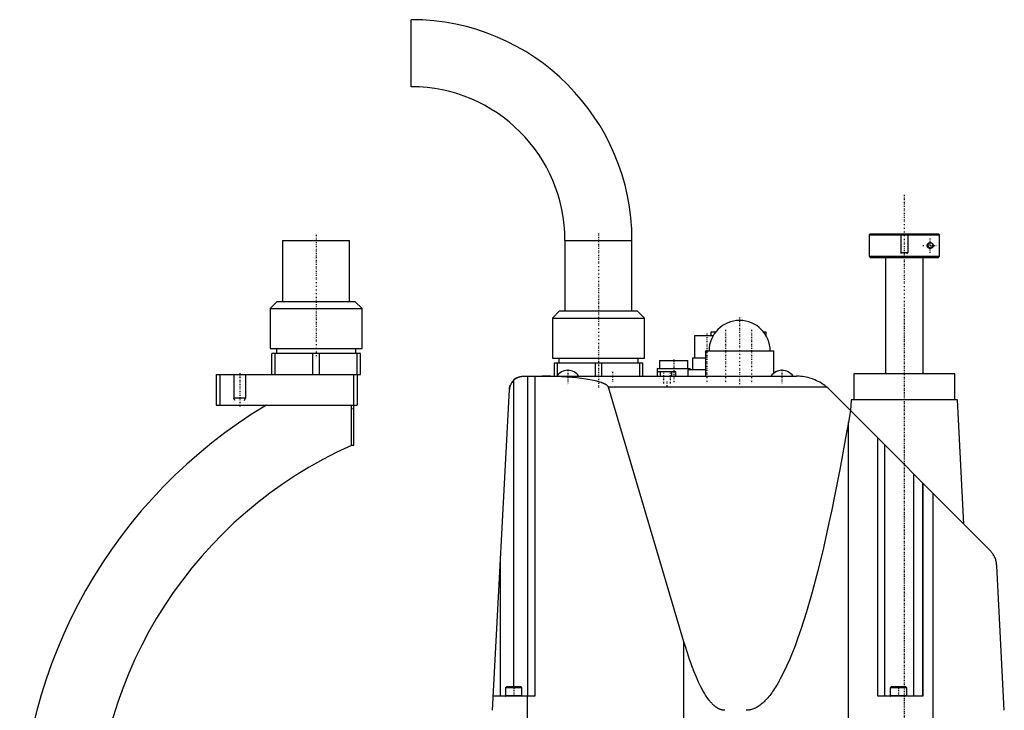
# Model space of a CAD drawing. Extents: x -171 to 292, y -1 to 545.
# Tile 3 of 3: x -126 to 292, y 252 to 545. Entities that reach past the tile are written whole.
import ezdxf

# ---------------------------------------------------------------- set-up
doc = ezdxf.new("R2010")
doc.units = 0
doc.linetypes.add('CENTER', pattern=[1.5, 0.45, -0.5, 0.05, -0.5])
for name, color, linetype in [('AM_0', 7, 'CONTINUOUS'), ('AM_10', 7, 'CONTINUOUS'), ('AM_7', 7, 'CENTER')]:
    doc.layers.add(name, color=color, linetype=linetype)

msp = doc.modelspace()

# ---------------------------------------------------------------- linework, layer by layer
at = {"layer": 'AM_0', "color": 7, "linetype": 'CONTINUOUS'}
for p, q in [((40.45, 516.5), (40.45, 545)), ((235.5, 454), (235, 453.5)), ((235, 453.5), (235, 444.5)), ((235, 453.5), (264.98, 453.5)), ((235.5, 454), (264.48, 454)), ((264.98, 453.5), (264.48, 454)), ((264.98, 444.5), (264.98, 453.5)), ((-14.25, 451.2), (-14.25, 425.2)), ((-14.25, 451.2), (14.25, 451.2)), ((14.25, 425.2), (14.25, 451.2)), ((105.75, 451.2), (105.75, 421.2)), ((105.75, 451.2), (134.25, 451.2)), ((134.25, 421.2), (134.25, 451.2)), ((235, 444.5), (235.5, 444)), ((235, 444.5), (264.98, 444.5)), ((235.5, 444), (264.48, 444)), ((242, 444), (242, 394.5)), ((258, 394.5), (258, 444)), ((264.48, 444), (264.98, 444.5)), ((-16.5, 425.2), (-19.5, 422.2)), ((-16.5, 425.2), (16.5, 425.2)), ((19.5, 422.2), (16.5, 425.2)), ((-19.5, 422.2), (-19.5, 405.2)), ((-19.5, 422.2), (19.5, 422.2)), ((19.5, 405.2), (19.5, 422.2)), ((103.5, 421.2), (100.5, 418.2)), ((103.5, 421.2), (136.5, 421.2)), ((139.5, 418.2), (136.5, 421.2)), ((100.5, 418.2), (100.5, 401.2)), ((100.5, 418.2), (139.5, 418.2)), ((139.5, 401.2), (139.5, 418.2)), ((160.75, 410.7), (160.75, 401.2)), ((168.74, 410.7), (160.75, 410.7)), ((167.75, 412.2), (167.75, 410.7)), ((169.75, 412.2), (167.75, 412.2)), ((191.25, 412.2), (190.25, 412.2)), ((191.25, 410.71), (191.25, 412.2)), ((-19.5, 405.2), (19.5, 405.2)), ((-18.85, 394.2), (-18.85, 403.2)), ((18.85, 403.2), (-18.85, 403.2)), ((-17.44, 394.2), (-17.44, 403.2)), ((-16.89, 405.2), (-16.89, 403.2)), ((-1.41, 394.2), (-1.41, 403.2)), ((1.41, 394.2), (1.41, 403.2)), ((16.89, 403.2), (16.89, 405.2)), ((17.44, 394.2), (17.44, 403.2)), ((18.85, 394.2), (18.85, 403.2)), ((165.5, 404.2), (165.5, 393.5)), ((165.5, 404.2), (194.5, 404.2)), ((194.5, 394.78), (194.5, 404.2)), ((100.5, 401.2), (139.5, 401.2)), ((101.15, 399.2), (138.85, 399.2)), ((101.15, 399.2), (101.15, 393.5)), ((102.56, 393.84), (102.56, 399.2)), ((103.1, 401.2), (103.1, 399.2)), ((118.59, 399.2), (118.59, 393.5)), ((121.41, 393.5), (121.41, 399.2)), ((136.9, 399.2), (136.9, 401.2)), ((137.44, 399.2), (137.44, 393.5)), ((138.85, 393.5), (138.85, 399.2)), ((146, 400.2), (146, 396.7)), ((146, 400.2), (158, 400.2)), ((158, 396.7), (158, 400.2)), ((160, 401.2), (160, 396.2)), ((165.5, 401.2), (160, 401.2)), ((-42.5, 394.2), (-42.5, 381.2)), ((-42.5, 394.2), (18.85, 394.2)), ((-41, 394.2), (-41, 381.2)), ((16, 364.2), (16, 394.2)), ((17.5, 394.2), (17.5, 381.2)), ((88.14, 393.5), (204.22, 393.5)), ((90, 257.5), (90, 393.5)), ((93, 393.5), (93, 257.5)), ((145, 396.7), (145, 393.5)), ((145, 396.7), (159, 396.7)), ((145.09, 393.5), (145.09, 395.3)), ((152.89, 395.3), (145.09, 395.3)), ((146.33, 393.5), (146.33, 395.3)), ((151.13, 393.5), (151.13, 395.3)), ((152.89, 393.5), (152.89, 395.3)), ((158, 396.2), (158, 393.5)), ((165.5, 396.2), (158, 396.2)), ((159, 396.2), (159, 396.7)), ((228.5, 394.5), (228.5, 383.5)), ((271.5, 394.5), (228.5, 394.5)), ((271.5, 383.5), (271.5, 394.5)), ((84, 261.5), (84, 391.85)), ((75, 251.5), (82.14, 387.81)), ((217.14, 388.76), (124.27, 388.76)), ((156.35, 280.58), (124.27, 388.76)), ((218.36, 387.64), (286.36, 319.57)), ((-42.5, 381.2), (17.5, 381.2)), ((15, 364.02), (15, 381.2)), ((227.43, 383.5), (227.18, 378.81)), ((272.57, 383.5), (227.43, 383.5)), ((275.34, 330.6), (272.57, 383.5)), ((227.09, 378.9), (226.23, 373.93)), ((226.23, 202.5), (226.23, 373.93)), ((15, 364.2), (16, 364.2)), ((238.69, 257.5), (238.69, 367.29)), ((241.69, 257.5), (241.69, 364.29)), ((254.07, 257.5), (254.07, 351.89)), ((257.81, 257.5), (257.81, 348.15)), ((257.91, 348.05), (257.91, 257.5)), ((262.3, 202.5), (262.3, 343.66)), ((78.31, 257.5), (78.31, 314.66)), ((292.5, 251.5), (289.28, 312.91)), ((156.35, 202.5), (156.35, 280.58)), ((80.9, 261.5), (80.5, 261.1)), ((80.5, 261.1), (80.5, 257.6)), ((87.5, 261.1), (80.5, 261.1)), ((87.1, 261.5), (80.9, 261.5)), ((87.5, 261.1), (87.1, 261.5)), ((87.5, 257.6), (87.5, 261.1)), ((244.4, 261.5), (244, 261.1)), ((244, 261.1), (244, 257.6)), ((251, 261.1), (244, 261.1)), ((250.6, 261.5), (244.4, 261.5)), ((251, 261.1), (250.6, 261.5)), ((251, 257.6), (251, 261.1)), ((93, 257.5), (75.31, 257.5)), ((87.5, 257.6), (80.5, 257.6)), ((89.87, 202.5), (89.87, 257.5)), ((257.91, 257.5), (238.69, 257.5)), ((251, 257.6), (244, 257.6))]:
    msp.add_line(p, q, dxfattribs=at)
for points in [[(262.25, 449, 0), (262.25, 448.99, 0), (262.25, 448.98, 0), (262.25, 448.96, 0), (262.25, 448.96, 0), (262.25, 448.95, 0), (262.25, 448.93, 0), (262.25, 448.92, 0), (262.25, 448.91, 0), (262.25, 448.89, 0), (262.24, 448.88, 0), (262.24, 448.87, 0), (262.24, 448.86, 0), (262.24, 448.85, 0), (262.24, 448.83, 0), (262.24, 448.82, 0), (262.23, 448.8, 0), (262.23, 448.79, 0), (262.23, 448.78, 0), (262.23, 448.78, 0), (262.23, 448.76, 0), (262.22, 448.75, 0), (262.22, 448.74, 0), (262.22, 448.73, 0), (262.22, 448.72, 0), (262.22, 448.71, 0), (262.21, 448.7, 0), (262.21, 448.69, 0), (262.21, 448.68, 0), (262.2, 448.67, 0), (262.2, 448.65, 0), (262.2, 448.64, 0), (262.19, 448.63, 0), (262.19, 448.62, 0), (262.19, 448.61, 0), (262.18, 448.6, 0), (262.18, 448.59, 0), (262.18, 448.57, 0), (262.17, 448.56, 0), (262.17, 448.55, 0), (262.16, 448.54, 0), (262.16, 448.54, 0), (262.16, 448.52, 0), (262.15, 448.51, 0), (262.14, 448.5, 0), (262.14, 448.49, 0), (262.13, 448.47, 0), (262.13, 448.47, 0), (262.13, 448.46, 0), (262.12, 448.45, 0), (262.12, 448.44, 0), (262.11, 448.43, 0), (262.1, 448.42, 0), (262.1, 448.4, 0), (262.1, 448.4, 0), (262.09, 448.39, 0), (262.09, 448.38, 0), (262.08, 448.37, 0), (262.06, 448.33, 0), (262.04, 448.3, 0), (262.02, 448.27, 0), (261.97, 448.22, 0), (261.93, 448.17, 0), (261.89, 448.12, 0), (261.84, 448.07, 0), (261.79, 448.03, 0), (261.76, 448.01, 0), (261.74, 447.99, 0), (261.68, 447.95, 0), (261.63, 447.92, 0), (261.6, 447.9, 0), (261.57, 447.89, 0), (261.51, 447.86, 0), (261.46, 447.84, 0), (261.43, 447.83, 0), (261.4, 447.81, 0), (261.34, 447.8, 0), (261.28, 447.78, 0), (261.22, 447.77, 0), (261.15, 447.76, 0), (261.09, 447.75, 0), (261.06, 447.75, 0), (261.03, 447.75, 0), (260.97, 447.75, 0), (260.91, 447.75, 0), (260.85, 447.76, 0), (260.79, 447.77, 0), (260.72, 447.78, 0), (260.69, 447.79, 0), (260.66, 447.8, 0), (260.59, 447.82, 0), (260.53, 447.84, 0), (260.47, 447.87, 0), (260.4, 447.9, 0), (260.34, 447.94, 0), (260.31, 447.96, 0), (260.28, 447.98, 0), (260.22, 448.02, 0), (260.17, 448.07, 0), (260.11, 448.12, 0), (260.06, 448.17, 0), (260.01, 448.23, 0), (259.99, 448.27, 0), (259.98, 448.27, 0), (259.98, 448.28, 0), (259.97, 448.29, 0), (259.97, 448.3, 0), (259.96, 448.3, 0), (259.95, 448.32, 0), (259.95, 448.33, 0), (259.94, 448.34, 0), (259.93, 448.35, 0), (259.92, 448.36, 0), (259.92, 448.37, 0), (259.92, 448.38, 0), (259.91, 448.39, 0), (259.9, 448.4, 0), (259.9, 448.41, 0), (259.89, 448.42, 0), (259.88, 448.44, 0), (259.88, 448.44, 0), (259.88, 448.45, 0), (259.87, 448.46, 0), (259.86, 448.48, 0), (259.86, 448.49, 0), (259.85, 448.5, 0), (259.85, 448.52, 0), (259.84, 448.52, 0), (259.84, 448.53, 0), (259.84, 448.54, 0), (259.83, 448.56, 0), (259.83, 448.57, 0), (259.82, 448.58, 0), (259.82, 448.6, 0), (259.81, 448.61, 0), (259.81, 448.61, 0), (259.81, 448.63, 0), (259.8, 448.64, 0), (259.8, 448.66, 0), (259.79, 448.67, 0), (259.79, 448.68, 0), (259.79, 448.69, 0), (259.79, 448.7, 0), (259.78, 448.71, 0), (259.78, 448.73, 0), (259.78, 448.73, 0), (259.78, 448.74, 0), (259.77, 448.76, 0), (259.77, 448.77, 0), (259.77, 448.78, 0), (259.77, 448.79, 0), (259.77, 448.8, 0), (259.76, 448.82, 0), (259.76, 448.83, 0), (259.76, 448.85, 0), (259.76, 448.86, 0), (259.76, 448.87, 0), (259.76, 448.87, 0), (259.75, 448.89, 0), (259.75, 448.9, 0), (259.75, 448.92, 0), (259.75, 448.93, 0), (259.75, 448.95, 0), (259.75, 448.96, 0), (259.75, 448.96, 0), (259.75, 448.98, 0), (259.75, 448.99, 0), (259.75, 449, 0), (259.75, 449.01, 0), (259.75, 449.02, 0), (259.75, 449.04, 0), (259.75, 449.04, 0), (259.75, 449.05, 0), (259.75, 449.07, 0), (259.75, 449.08, 0), (259.75, 449.1, 0), (259.75, 449.11, 0), (259.76, 449.13, 0), (259.76, 449.13, 0), (259.76, 449.14, 0), (259.76, 449.15, 0), (259.76, 449.17, 0), (259.76, 449.18, 0), (259.77, 449.2, 0), (259.77, 449.21, 0), (259.77, 449.22, 0), (259.77, 449.23, 0), (259.77, 449.24, 0), (259.78, 449.26, 0), (259.78, 449.27, 0), (259.78, 449.27, 0), (259.78, 449.29, 0), (259.79, 449.3, 0), (259.79, 449.31, 0), (259.79, 449.32, 0), (259.79, 449.33, 0), (259.8, 449.34, 0), (259.8, 449.36, 0), (259.81, 449.37, 0), (259.81, 449.39, 0), (259.81, 449.39, 0), (259.82, 449.4, 0), (259.82, 449.42, 0), (259.83, 449.43, 0), (259.83, 449.44, 0), (259.84, 449.46, 0), (259.84, 449.47, 0), (259.84, 449.48, 0), (259.85, 449.48, 0), (259.85, 449.5, 0), (259.86, 449.51, 0), (259.86, 449.52, 0), (259.87, 449.54, 0), (259.88, 449.55, 0), (259.88, 449.56, 0), (259.88, 449.56, 0), (259.89, 449.58, 0), (259.9, 449.59, 0), (259.9, 449.6, 0), (259.91, 449.61, 0), (259.92, 449.62, 0), (259.92, 449.63, 0), (259.92, 449.64, 0), (259.93, 449.65, 0), (259.94, 449.66, 0), (259.95, 449.67, 0), (259.95, 449.68, 0), (259.96, 449.7, 0), (259.97, 449.7, 0), (259.97, 449.71, 0), (259.98, 449.72, 0), (259.98, 449.73, 0), (259.99, 449.73, 0), (260.01, 449.77, 0), (260.06, 449.83, 0), (260.11, 449.88, 0), (260.17, 449.93, 0), (260.22, 449.98, 0), (260.28, 450.02, 0), (260.31, 450.04, 0), (260.34, 450.06, 0), (260.4, 450.1, 0), (260.47, 450.13, 0), (260.53, 450.16, 0), (260.59, 450.18, 0), (260.66, 450.2, 0), (260.69, 450.21, 0), (260.72, 450.22, 0), (260.79, 450.23, 0), (260.85, 450.24, 0), (260.91, 450.25, 0), (260.97, 450.25, 0), (261.03, 450.25, 0), (261.06, 450.25, 0), (261.09, 450.25, 0), (261.15, 450.24, 0), (261.22, 450.23, 0), (261.28, 450.22, 0), (261.34, 450.2, 0), (261.4, 450.19, 0), (261.43, 450.17, 0), (261.46, 450.16, 0), (261.51, 450.14, 0), (261.57, 450.11, 0), (261.6, 450.1, 0), (261.63, 450.08, 0), (261.68, 450.05, 0), (261.74, 450.01, 0), (261.76, 449.99, 0), (261.79, 449.97, 0), (261.84, 449.93, 0), (261.89, 449.88, 0), (261.93, 449.83, 0), (261.97, 449.78, 0), (262.02, 449.73, 0), (262.04, 449.7, 0), (262.06, 449.67, 0), (262.08, 449.63, 0), (262.09, 449.62, 0), (262.09, 449.61, 0), (262.1, 449.6, 0), (262.1, 449.6, 0), (262.1, 449.58, 0), (262.11, 449.57, 0), (262.12, 449.56, 0), (262.12, 449.55, 0), (262.13, 449.54, 0), (262.13, 449.53, 0), (262.13, 449.53, 0), (262.14, 449.51, 0), (262.14, 449.5, 0), (262.15, 449.49, 0), (262.16, 449.48, 0), (262.16, 449.46, 0), (262.16, 449.46, 0), (262.17, 449.45, 0), (262.17, 449.44, 0), (262.18, 449.43, 0), (262.18, 449.41, 0), (262.18, 449.4, 0), (262.19, 449.39, 0), (262.19, 449.38, 0), (262.19, 449.37, 0), (262.2, 449.36, 0), (262.2, 449.35, 0), (262.2, 449.33, 0), (262.21, 449.32, 0), (262.21, 449.31, 0), (262.21, 449.3, 0), (262.22, 449.29, 0), (262.22, 449.28, 0), (262.22, 449.27, 0), (262.22, 449.26, 0), (262.22, 449.25, 0), (262.23, 449.24, 0), (262.23, 449.22, 0), (262.23, 449.22, 0), (262.23, 449.21, 0), (262.23, 449.2, 0), (262.24, 449.18, 0), (262.24, 449.17, 0), (262.24, 449.15, 0), (262.24, 449.14, 0), (262.24, 449.13, 0), (262.24, 449.12, 0), (262.25, 449.11, 0), (262.25, 449.09, 0), (262.25, 449.08, 0), (262.25, 449.07, 0), (262.25, 449.05, 0), (262.25, 449.04, 0), (262.25, 449.04, 0), (262.25, 449.02, 0), (262.25, 449.01, 0), (262.25, 449, 0)], [(84, 391.85, 0), (84.1, 391.94, 0), (84.3, 392.12, 0), (84.51, 392.28, 0), (84.62, 392.36, 0), (84.73, 392.44, 0), (84.95, 392.59, 0), (85.18, 392.72, 0), (85.42, 392.85, 0), (85.67, 392.97, 0), (85.92, 393.08, 0), (86.05, 393.13, 0), (86.18, 393.17, 0), (86.43, 393.25, 0), (86.69, 393.32, 0), (86.93, 393.38, 0), (87.17, 393.42, 0), (87.4, 393.46, 0), (87.51, 393.47, 0), (87.62, 393.48, 0), (87.83, 393.49, 0), (88.04, 393.5, 0), (88.14, 393.5, 0)], [(86.62, 393.31, 0), (86.66, 393.32, 0), (86.75, 393.34, 0), (86.83, 393.36, 0), (86.87, 393.37, 0), (86.91, 393.37, 0), (87, 393.39, 0), (87.08, 393.41, 0), (87.16, 393.42, 0), (87.25, 393.43, 0), (87.33, 393.45, 0), (87.37, 393.45, 0), (87.42, 393.46, 0), (87.5, 393.47, 0), (87.58, 393.47, 0), (87.67, 393.48, 0), (87.75, 393.49, 0), (87.84, 393.49, 0), (87.88, 393.49, 0), (87.92, 393.5, 0), (88.01, 393.5, 0), (88.09, 393.5, 0), (88.14, 393.5, 0)], [(124.27, 388.76, 0), (124.27, 388.77, 0), (124.27, 388.78, 0), (124.26, 388.79, 0), (124.26, 388.8, 0), (124.26, 388.8, 0), (124.26, 388.81, 0), (124.25, 388.83, 0), (124.24, 388.87, 0), (124.2, 388.94, 0), (124.19, 388.97, 0), (124.17, 389.01, 0), (124.12, 389.08, 0), (124.07, 389.15, 0), (124.02, 389.22, 0), (123.96, 389.29, 0), (123.9, 389.36, 0), (123.86, 389.39, 0), (123.82, 389.42, 0), (123.75, 389.49, 0), (123.67, 389.56, 0), (123.58, 389.63, 0), (123.49, 389.7, 0), (123.39, 389.77, 0), (123.34, 389.8, 0), (123.28, 389.84, 0), (123.18, 389.9, 0), (123.06, 389.97, 0), (123, 390, 0), (122.94, 390.04, 0), (122.82, 390.1, 0), (122.69, 390.17, 0), (122.62, 390.2, 0), (122.55, 390.24, 0), (122.41, 390.3, 0), (122.26, 390.37, 0), (122.11, 390.43, 0), (121.96, 390.5, 0), (121.8, 390.56, 0), (121.71, 390.59, 0), (121.63, 390.63, 0), (121.46, 390.69, 0), (121.28, 390.75, 0), (120.62, 390.97, 0), (119.36, 391.33, 0), (117.93, 391.66, 0), (116.34, 391.98, 0), (115.5, 392.13, 0), (114.61, 392.27, 0), (112.75, 392.53, 0), (110.77, 392.77, 0), (108.68, 392.97, 0), (106.51, 393.14, 0), (104.25, 393.28, 0), (103.11, 393.34, 0), (101.94, 393.39, 0), (99.59, 393.46, 0), (97.22, 393.5, 0), (96.02, 393.5, 0)], [(217.14, 388.76, 0), (217.09, 388.81, 0), (216.98, 388.9, 0), (216.87, 388.98, 0), (216.82, 389.03, 0), (216.76, 389.07, 0), (216.65, 389.16, 0), (216.55, 389.25, 0), (216.16, 389.54, 0), (215.48, 390.03, 0), (215.13, 390.26, 0), (214.79, 390.48, 0), (214.1, 390.89, 0), (213.42, 391.26, 0), (212.74, 391.59, 0), (212.03, 391.91, 0), (211.31, 392.2, 0), (210.94, 392.33, 0), (210.57, 392.46, 0), (209.83, 392.7, 0), (209.07, 392.9, 0), (208.31, 393.08, 0), (207.55, 393.22, 0), (206.79, 393.33, 0), (206.41, 393.38, 0), (206.04, 393.42, 0), (205.3, 393.47, 0), (204.57, 393.5, 0), (204.22, 393.5, 0)], [(82.14, 387.81, 0), (82.15, 387.87, 0), (82.15, 387.98, 0), (82.16, 388.08, 0), (82.17, 388.14, 0), (82.18, 388.19, 0), (82.19, 388.3, 0), (82.2, 388.41, 0), (82.22, 388.51, 0), (82.24, 388.62, 0), (82.26, 388.73, 0), (82.27, 388.78, 0), (82.29, 388.83, 0), (82.31, 388.94, 0), (82.34, 389.04, 0), (82.37, 389.15, 0), (82.4, 389.25, 0), (82.43, 389.36, 0), (82.45, 389.41, 0), (82.46, 389.46, 0), (82.5, 389.56, 0), (82.54, 389.66, 0), (82.56, 389.71, 0)], [(85.33, 392.8, 0), (85.36, 392.82, 0), (85.43, 392.86, 0), (85.5, 392.89, 0), (85.54, 392.91, 0), (85.57, 392.92, 0), (85.64, 392.96, 0), (85.71, 392.99, 0), (85.78, 393.02, 0), (85.85, 393.05, 0), (85.93, 393.08, 0), (85.96, 393.09, 0), (86, 393.11, 0), (86.07, 393.13, 0), (86.14, 393.16, 0), (86.22, 393.18, 0), (86.29, 393.21, 0), (86.36, 393.23, 0), (86.4, 393.24, 0), (86.44, 393.25, 0), (86.51, 393.28, 0), (86.59, 393.3, 0), (86.62, 393.31, 0)], [(218.36, 387.64, 0), (218.17, 387.83, 0), (217.76, 388.21, 0), (217.35, 388.58, 0), (217.14, 388.76, 0)], [(226.23, 373.93, 0), (225.06, 367.27, 0), (222.71, 354.49, 0), (220.34, 342.45, 0), (219.16, 336.71, 0), (217.97, 331.15, 0), (215.59, 320.58, 0), (213.2, 310.76, 0), (210.8, 301.69, 0), (208.39, 293.36, 0), (205.98, 285.78, 0), (204.77, 282.27, 0), (203.56, 278.95, 0), (201.13, 272.88, 0), (198.7, 267.57, 0), (197.28, 264.81, 0), (196.87, 264.07, 0), (196.47, 263.36, 0), (196.27, 263.01, 0), (196.06, 262.66, 0), (195.66, 261.98, 0), (195.25, 261.33, 0), (194.84, 260.7, 0), (194.44, 260.08, 0), (194.03, 259.49, 0), (193.83, 259.2, 0), (193.62, 258.92, 0), (193.22, 258.37, 0), (192.81, 257.84, 0), (192.4, 257.34, 0), (192, 256.85, 0), (191.59, 256.39, 0), (191.39, 256.16, 0), (191.18, 255.94, 0), (190.78, 255.52, 0), (190.37, 255.12, 0), (190.17, 254.92, 0), (189.96, 254.74, 0), (189.55, 254.38, 0), (189.15, 254.04, 0), (188.94, 253.88, 0), (188.74, 253.72, 0), (188.33, 253.43, 0), (187.93, 253.15, 0), (187.52, 252.9, 0), (187.11, 252.67, 0), (186.7, 252.45, 0), (186.5, 252.36, 0), (186.3, 252.26, 0), (185.89, 252.09, 0), (185.48, 251.95, 0), (185.07, 251.82, 0), (184.66, 251.71, 0), (184.26, 251.63, 0), (184.05, 251.6, 0), (183.85, 251.57, 0), (183.44, 251.52, 0), (183.03, 251.5, 0), (182.83, 251.5, 0)], [(289.28, 312.91, 0), (289.28, 312.96, 0), (289.28, 313.04, 0), (289.27, 313.13, 0), (289.27, 313.17, 0), (289.26, 313.21, 0), (289.26, 313.29, 0), (289.25, 313.38, 0), (289.24, 313.46, 0), (289.24, 313.54, 0), (289.23, 313.62, 0), (289.22, 313.66, 0), (289.22, 313.7, 0), (289.21, 313.78, 0), (289.2, 313.86, 0), (289.19, 313.94, 0), (289.17, 314.02, 0), (289.16, 314.09, 0), (289.16, 314.13, 0), (289.15, 314.17, 0), (289.14, 314.25, 0), (289.12, 314.32, 0), (289.12, 314.36, 0), (289.11, 314.4, 0), (289.09, 314.47, 0), (289.08, 314.55, 0), (289.07, 314.59, 0), (289.06, 314.62, 0), (289.05, 314.7, 0), (289.03, 314.77, 0), (289.01, 314.85, 0), (288.99, 314.92, 0), (288.97, 314.99, 0), (288.97, 315.03, 0), (288.96, 315.06, 0), (288.94, 315.13, 0), (288.92, 315.2, 0), (288.84, 315.45, 0), (288.71, 315.86, 0), (288.56, 316.26, 0), (288.39, 316.64, 0), (288.31, 316.83, 0), (288.22, 317.01, 0), (288.03, 317.36, 0), (287.83, 317.7, 0), (287.62, 318.03, 0), (287.41, 318.34, 0), (287.19, 318.63, 0), (287.08, 318.77, 0), (286.97, 318.91, 0), (286.73, 319.18, 0), (286.49, 319.44, 0), (286.36, 319.57, 0)], [(173.73, 251.5, 0), (173.65, 251.5, 0), (173.49, 251.51, 0), (173.33, 251.52, 0), (173.24, 251.52, 0), (173.16, 251.53, 0), (173, 251.55, 0), (172.84, 251.58, 0), (172.68, 251.61, 0), (172.52, 251.64, 0), (172.36, 251.68, 0), (172.27, 251.7, 0), (172.19, 251.73, 0), (172.03, 251.78, 0), (171.87, 251.83, 0), (171.71, 251.89, 0), (171.55, 251.96, 0), (171.38, 252.03, 0), (171.3, 252.06, 0), (171.22, 252.1, 0), (171.06, 252.18, 0), (170.9, 252.27, 0), (170.82, 252.31, 0), (170.74, 252.36, 0), (170.58, 252.45, 0), (170.41, 252.55, 0), (170.33, 252.6, 0), (170.25, 252.66, 0), (170.09, 252.77, 0), (169.93, 252.88, 0), (169.77, 253, 0), (169.61, 253.13, 0), (169.44, 253.26, 0), (169.36, 253.32, 0), (169.28, 253.39, 0), (169.12, 253.53, 0), (168.96, 253.68, 0), (168.8, 253.82, 0), (168.64, 253.98, 0), (168.48, 254.14, 0), (168.39, 254.22, 0), (168.31, 254.3, 0), (168.15, 254.47, 0), (167.99, 254.65, 0), (167.83, 254.83, 0), (167.67, 255.01, 0), (167.51, 255.2, 0), (167.43, 255.3, 0), (167.35, 255.4, 0), (167.18, 255.6, 0), (167.02, 255.8, 0), (166.46, 256.56, 0), (165.49, 258, 0), (165.01, 258.78, 0), (164.52, 259.62, 0), (163.56, 261.41, 0), (162.59, 263.39, 0), (161.63, 265.54, 0), (160.67, 267.88, 0), (159.7, 270.39, 0), (159.22, 271.71, 0), (158.74, 273.08, 0), (157.78, 275.95, 0), (156.83, 278.99, 0), (156.35, 280.58, 0)]]:
    msp.add_polyline3d(points, dxfattribs=at)
for centre, radius, start, end in [((40.45, 451.2), 93.8, 0, 90), ((40.45, 451.2), 65.3, 0, 90), ((180, 404.2), 13, 0, 180), ((107, 390.33), 5.66, 34.0607, 145.9393), ((198, 390.33), 5.66, 34.0607, 145.9393), ((88.14, 387.5), 6, 117.8941, 177), ((90, 196), 216, 120.9733, 180), ((90, 196), 184, 114.0547, 180), ((80.6, 257.6), 0.1, 180, 270), ((87.4, 257.6), 0.1, 270, 0), ((244.1, 257.6), 0.1, 180, 270), ((250.9, 257.6), 0.1, 270, 0)]:
    msp.add_arc(centre, radius, start, end, dxfattribs=at)
at = {"layer": 'AM_10', "color": 7, "linetype": 'CONTINUOUS'}
for p, q in [((248.5, 454), (248.5, 446)), ((251.5, 454), (251.5, 446)), ((248.77, 445.53), (248.5, 446)), ((248.5, 446), (251.5, 446)), ((251.23, 445.53), (251.5, 446)), ((-35, 394.2), (-35, 384.2)), ((-30, 394.2), (-30, 384.2)), ((-30, 384.2), (-35, 384.2)), ((-34.57, 383.2), (-35, 384.2)), ((-30.43, 383.2), (-30, 384.2))]:
    msp.add_line(p, q, dxfattribs=at)
msp.add_arc((261, 449), 0.974, 75, 15, dxfattribs=at)
at = {"layer": 'AM_7', "color": 4, "linetype": 'CENTER'}
for p, q in [((250, 470.5), (250, 107.5)), ((0, 453.6), (0, 400.8)), ((120, 454.2), (120, 388.2)), ((261, 445.85), (261, 452.15)), ((257.85, 449), (264.15, 449)), ((180, 418.5), (180, 389.9)), ((250, 421), (250, 146)), ((166, 411.68), (166, 390.23)), ((174, 413.25), (174, 390.15)), ((185, 413.25), (185, 390.15)), ((166.35, 404.2), (193.65, 404.2)), ((152, 400.65), (152, 390.75)), ((-32.5, 394.85), (-32.5, 380.55)), ((107, 396.27), (107, 390.05)), ((126, 395.4), (126, 391)), ((147.58, 395.55), (147.58, 390.05)), ((150.42, 395.55), (150.42, 390.05)), ((198, 396.27), (198, 390.05)), ((149, 391.3), (149, 389.1)), ((14.95, 379.7), (16.05, 379.7)), ((84, 261.7), (84, 257.3)), ((247.5, 261.7), (247.5, 257.3))]:
    msp.add_line(p, q, dxfattribs=at)

doc.saveas('drawing.dxf')
